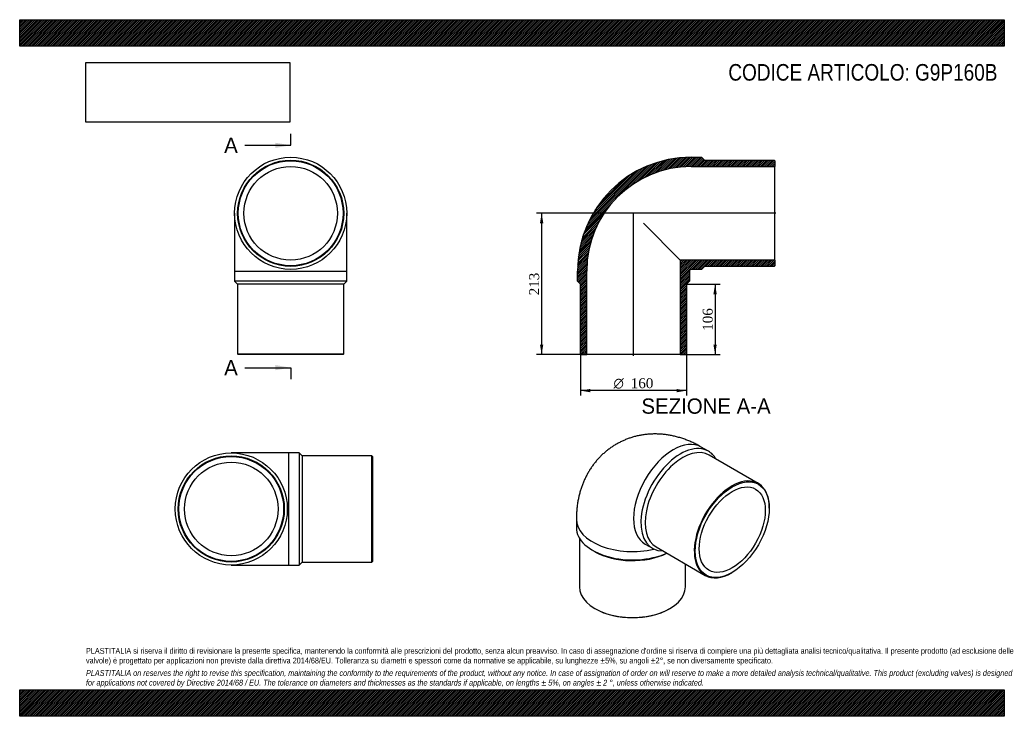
# Model space of a CAD drawing. Header units: millimetres. Extents: x 0 to 1485, y 0 to 1050.
import ezdxf
from ezdxf.enums import TextEntityAlignment as Align
from ezdxf.lldxf.tags import DXFTag

# ---------------------------------------------------------------- set-up
doc = ezdxf.new("R2010")
doc.units = ezdxf.units.MM
doc.header["$LTSCALE"] = 5
for name, color, linetype in [('Default', 7, 'Continuous'), ('DV4_Default', 7, 'Continuous'), ('G9P160B', 7, 'Continuous')]:
    doc.layers.add(name, color=color, linetype=linetype)
doc.styles.add('SEACAD_Solid_Edge_ANSI', font='seans.ttf')
doc.styles.add('SEACAD_Solid_Edge_ANSI1_Symbols', font='semeca1.ttf')
doc.styles.add('SEACAD_Times_New_Roman', font='times.ttf')
tags = doc.linetypes.add('CENTER2', pattern=[28.575, 19.05, -3.175, 3.175, -3.175]).pattern_tags.tags
tags[10:11] = [DXFTag(74, 4), DXFTag(75, 0), DXFTag(340, '0'), DXFTag(46, 0.0), DXFTag(50, 0.0), DXFTag(44, 0.0), DXFTag(45, 0.0)]
tags[8:9] = [DXFTag(74, 4), DXFTag(75, 0), DXFTag(340, '0'), DXFTag(46, 0.0), DXFTag(50, 0.0), DXFTag(44, 0.0), DXFTag(45, 0.0)]
tags[6:7] = [DXFTag(74, 4), DXFTag(75, 0), DXFTag(340, '0'), DXFTag(46, 0.0), DXFTag(50, 0.0), DXFTag(44, 0.0), DXFTag(45, 0.0)]
tags[4:5] = [DXFTag(74, 4), DXFTag(75, 0), DXFTag(340, '0'), DXFTag(46, 0.0), DXFTag(50, 0.0), DXFTag(44, 0.0), DXFTag(45, 0.0)]
doc.dimstyles.new('ANSImm', dxfattribs={"dimtxt": 15, "dimasz": 15, "dimexe": 7.5, "dimexo": 0, "dimgap": 3.75, "dimtad": 1, "dimdsep": 46, "dimtxsty": 'SEACAD_Times_New_Roman', "dimblk1": '_SE_FILLED', "dimblk2": '_SE_FILLED', "dimsah": 1, "dimcen": 7.5, "dimazin": 0, "dimtfac": 0.85, "dimtdec": 3, "dimtofl": 0, "dimtmove": 0, "dimatfit": 3, "dimfxl": 1, "dimarcsym": 0})
picture_1 = doc.add_image_def('image1.jpg', size_in_pixel=(4302, 1260))

# ---------------------------------------------------------------- blocks, each defined once
blk = doc.blocks.new('SE')
at = {"layer": 'G9P160B', "color": 7, "linetype": 'Continuous'}
for p, q in [((324.2, 758.2), (324.2, 671.2)), ((493.2, 671.2), (493.2, 758.2)), ((324.2, 671.2), (493.2, 671.2)), ((324.2, 671.2), (324.2, 655.7)), ((493.2, 655.7), (493.2, 671.2)), ((493.2, 655.7), (324.2, 655.7)), ((324.2, 655.7), (328.7, 651.2)), ((488.7, 651.2), (493.2, 655.7)), ((488.7, 651.2), (328.7, 651.2)), ((328.7, 651.2), (328.7, 546.2)), ((488.7, 546.2), (488.7, 651.2)), ((328.7, 546.2), (488.7, 546.2)), ((328.7, 546.2), (329.7, 545.2)), ((487.7, 545.2), (329.7, 545.2)), ((487.7, 545.2), (488.7, 546.2))]:
    blk.add_line(p, q, dxfattribs=at)
for radius in [84.5, 80, 79, 70.5]:
    blk.add_circle((408.7, 758.2), radius, dxfattribs=at)
blk = doc.blocks.new('SE1')
at = {"layer": 'G9P160B', "color": 7, "linetype": 'Continuous'}
for p, q in [((1038.8, 399.5), (1027.9, 405.9)), ((1114, 350.9), (1039.8, 393.8)), ((1130.6, 313.5), (1130.6, 314.3)), ((839.6, 297.2), (839.6, 284.5)), ((844.1, 268.8), (844.1, 195.1)), ((943.4, 259.5), (954.3, 253.2)), ((959.8, 255.2), (1034, 212.4)), ((864.4, 250), (867.5, 248.2)), ((1004.1, 195.1), (1004.1, 229.6)), ((1074, 216.3), (1074.7, 216.7)), ((867.5, 162.5), (868.2, 162)), ((980, 162), (980.7, 162.5))]:
    blk.add_line(p, q, dxfattribs=at)
for centre, major_axis, start_param, end_param in [((985.6, 332.7), (-42.2, -73.2), 3.141593, 6.283185), ((996.6, 326.4), (42.2, 73.2), 0, 3.469416), ((999.8, 324.5), (40, 69.3), 0, 3.141593), ((996.6, 326.4), (42.2, 73.2), 5.955362, 6.283185), ((1074, 281.7), (-40, -69.3), 2.356194, 6.283185), ((924.1, 297.2), (-84.5, 0), 6.28317, 6.283185), ((924.1, 297.2), (-84.5, 0), 0, 1.963165), ((924.1, 284.5), (84.5, 0), 3.141593, 5.37157), ((924.1, 280.8), (80, 0), 3.926991, 5.420998), ((1074, 281.7), (-40, -69.3), 0, 0.785398), ((924.1, 195.1), (-80, 0), 0, 3.141593), ((924.1, 194.3), (79, 0), 3.926991, 5.497787)]:
    blk.add_ellipse(centre, major_axis=major_axis, ratio=0.57735, start_param=start_param, end_param=end_param, dxfattribs=at)
for major_axis in [(39.5, 68.4), (35.2, 61.1)]:
    blk.add_ellipse((1074.7, 281.3), major_axis=major_axis, ratio=0.57735, dxfattribs=at)
blk.add_open_spline([(1027.9, 405.9), (1026.5, 406.6), (1023.5, 408.3), (1018.2, 411.1), (1012.2, 413.9), (1006.1, 416.4), (1000, 418.6), (993.9, 420.5), (987.8, 422.1), (981.6, 423.4), (975.6, 424.4), (969.5, 425.1), (963.5, 425.5), (957.5, 425.6), (951.6, 425.4), (945.7, 425), (939.9, 424.2), (934.2, 423.2), (928.6, 421.9), (923.1, 420.4), (917.8, 418.6), (912.5, 416.5), (907.4, 414.2), (902.4, 411.6), (897.5, 408.8), (892.8, 405.8), (888.3, 402.6), (883.9, 399.1), (879.7, 395.4), (875.7, 391.6), (871.9, 387.5), (868.3, 383.3), (864.9, 378.9), (861.6, 374.3), (858.6, 369.5), (855.8, 364.6), (853.2, 359.5), (850.8, 354.3), (848.6, 348.9), (846.7, 343.4), (845, 337.8), (843.5, 332), (842.2, 326.1), (841.2, 320), (840.4, 313.8), (839.9, 307.6), (839.6, 301.9), (839.6, 298.6), (839.6, 297.2)], degree=3, knots=[0, 0, 0, 0, 0.015836, 0.040625, 0.065337, 0.089834, 0.114079, 0.13805, 0.161732, 0.185122, 0.208222, 0.231043, 0.253599, 0.275905, 0.297981, 0.319844, 0.341515, 0.36301, 0.384348, 0.405548, 0.426624, 0.447594, 0.468474, 0.48928, 0.510026, 0.530728, 0.551397, 0.572049, 0.592699, 0.613364, 0.634062, 0.654808, 0.675623, 0.696525, 0.717533, 0.73867, 0.759955, 0.781411, 0.803059, 0.824921, 0.847015, 0.86936, 0.891969, 0.914851, 0.938008, 0.961434, 0.985116, 1, 1, 1, 1], dxfattribs=at)
blk = doc.blocks.new('SE2')
at = {"layer": 'G9P160B', "color": 7, "linetype": 'Continuous'}
for p, q in [((406.1, 397), (319.1, 397)), ((406.1, 228), (406.1, 397)), ((421.6, 397), (406.1, 397)), ((421.6, 397), (421.6, 228)), ((426.1, 392.5), (421.6, 397)), ((426.1, 392.5), (426.1, 232.5)), ((531.1, 392.5), (426.1, 392.5)), ((531.1, 232.5), (531.1, 392.5)), ((532.1, 391.5), (531.1, 392.5)), ((532.1, 391.5), (532.1, 233.5)), ((319.1, 228), (406.1, 228)), ((406.1, 228), (421.6, 228)), ((421.6, 228), (426.1, 232.5)), ((426.1, 232.5), (531.1, 232.5)), ((531.1, 232.5), (532.1, 233.5))]:
    blk.add_line(p, q, dxfattribs=at)
for radius in [84.5, 80, 79, 70.5]:
    blk.add_circle((319.1, 312.5), radius, dxfattribs=at)
blk = doc.blocks.new('SE4')
at = {"color": 7, "linetype": 'Continuous', "style": 'SEACAD_Solid_Edge_ANSI'}
blk.add_text('A', height=23, dxfattribs=at).set_placement((308.4, 872.2), align=Align.TOP_LEFT)
blk = doc.blocks.new('SE5')
at = {"color": 7, "linetype": 'Continuous', "style": 'SEACAD_Solid_Edge_ANSI'}
blk.add_text('A', height=23, dxfattribs=at).set_placement((308.4, 537), align=Align.TOP_LEFT)
blk = doc.blocks.new('SEANNOT_GROUP')
at = {"linetype": 'Continuous'}
blk.add_hatch(color=7, dxfattribs=at).paths.add_polyline_path([(385.7, 856.8), (408.7, 860.7), (385.7, 864.5)])
at = {"color": 7, "linetype": 'Continuous'}
blk.add_lwpolyline([(339.7, 860.7), (408.7, 860.7)], dxfattribs=at)
blk = doc.blocks.new('SEANNOT_GROUP1')
at = {"linetype": 'Continuous'}
blk.add_hatch(color=7, dxfattribs=at).paths.add_polyline_path([(385.7, 521.7), (408.7, 525.5), (385.7, 529.4)])
at = {"color": 7, "linetype": 'Continuous'}
blk.add_lwpolyline([(339.7, 525.5), (408.7, 525.5)], dxfattribs=at)
blk = doc.blocks.new('SE3')
at = {"layer": 'Default', "color": 7, "linetype": 'CENTER2'}
for p, q in [((408.7, 860.7), (408.7, 877.9)), ((408.7, 525.5), (408.7, 508.3))]:
    blk.add_line(p, q, dxfattribs=at)
at = {"layer": 'Default', "color": 7, "linetype": 'CENTER2', "const_width": 0.0001}
blk.add_lwpolyline([(408.7, 860.7), (408.7, 525.5)], dxfattribs=at)
at = {"layer": 'Default'}
for name in ['SE4', 'SEANNOT_GROUP', 'SE5', 'SEANNOT_GROUP1']:
    blk.add_blockref(name, (0, 0), dxfattribs=at)
blk = doc.blocks.new('SE6')
at = {"layer": 'G9P160B', "linetype": 'Continuous'}
h = blk.add_hatch(dxfattribs=at)
h.set_pattern_fill('LINE', scale=0.629921, angle=45, style=0)
edge = h.paths.add_edge_path()
edge.add_line((1137.7, 838.2), (1032.7, 838.2))
edge.add_line((1032.7, 838.2), (1028.2, 842.7))
edge.add_line((1028.2, 842.7), (1012.7, 842.7))
edge.add_arc((1012.7, 671.2), 171.5, 90, 180)
edge.add_line((841.2, 671.2), (841.2, 655.7))
edge.add_line((841.2, 655.7), (845.7, 651.2))
edge.add_line((845.7, 651.2), (845.7, 546.2))
edge.add_line((845.7, 546.2), (846.7, 545.2))
edge.add_line((846.7, 545.2), (855.2, 545.2))
edge.add_line((855.2, 545.2), (855.2, 671.2))
edge.add_arc((1012.7, 671.2), 157.5, 90, 180, ccw=False)
edge.add_line((1012.7, 828.7), (1138.7, 828.7))
edge.add_line((1138.7, 828.7), (1138.7, 837.2))
edge.add_line((1138.7, 837.2), (1137.7, 838.2))
h = blk.add_hatch(dxfattribs=at)
h.set_pattern_fill('LINE', scale=0.629921, angle=45, style=0)
edge = h.paths.add_edge_path()
edge.add_line((1138.7, 679.2), (1138.7, 687.7))
edge.add_line((1138.7, 687.7), (996.2, 687.7))
edge.add_line((996.2, 687.7), (996.2, 545.2))
edge.add_line((996.2, 545.2), (1004.7, 545.2))
edge.add_line((1004.7, 545.2), (1005.7, 546.2))
edge.add_line((1005.7, 546.2), (1005.7, 651.2))
edge.add_line((1005.7, 651.2), (1010.2, 655.7))
edge.add_line((1010.2, 655.7), (1010.2, 671.2))
edge.add_arc((1012.7, 671.2), 2.5, 90, 180, ccw=False)
edge.add_line((1012.7, 673.7), (1028.2, 673.7))
edge.add_line((1028.2, 673.7), (1032.7, 678.2))
edge.add_line((1032.7, 678.2), (1137.7, 678.2))
edge.add_line((1137.7, 678.2), (1138.7, 679.2))
at = {"layer": 'DV4_Default', "color": 7, "linetype": 'CENTER2'}
for p, q in [((1140.5, 758.2), (925.2, 758.2)), ((925.7, 543.4), (925.7, 758.7))]:
    blk.add_line(p, q, dxfattribs=at)
at = {"layer": 'G9P160B', "color": 7, "linetype": 'Continuous'}
for p, q in [((1012.7, 842.7), (1028.2, 842.7)), ((1028.2, 842.7), (1032.7, 838.2)), ((1032.7, 838.2), (1137.7, 838.2)), ((1137.7, 838.2), (1138.7, 837.2)), ((1138.7, 837.2), (1138.7, 828.7)), ((1012.7, 828.7), (1138.7, 828.7)), ((1138.7, 687.7), (1138.7, 828.7)), ((940.7, 743.2), (996.2, 687.7)), ((1138.7, 687.7), (996.2, 687.7)), ((996.2, 687.7), (996.2, 545.2)), ((1138.7, 687.7), (1138.7, 679.2)), ((841.2, 655.7), (841.2, 671.2)), ((855.2, 545.2), (855.2, 671.2)), ((1010.2, 671.2), (1010.2, 655.7)), ((1028.2, 673.7), (1012.7, 673.7)), ((1032.7, 678.2), (1028.2, 673.7)), ((1137.7, 678.2), (1032.7, 678.2)), ((1138.7, 679.2), (1137.7, 678.2)), ((845.7, 651.2), (841.2, 655.7)), ((1010.2, 655.7), (1005.7, 651.2)), ((845.7, 546.2), (845.7, 651.2)), ((1005.7, 651.2), (1005.7, 546.2)), ((846.7, 545.2), (845.7, 546.2)), ((846.7, 545.2), (855.2, 545.2)), ((996.2, 545.2), (855.2, 545.2)), ((996.2, 545.2), (1004.7, 545.2)), ((1005.7, 546.2), (1004.7, 545.2))]:
    blk.add_line(p, q, dxfattribs=at)
for radius in [171.5, 157.5, 2.5]:
    blk.add_arc((1012.7, 671.2), radius, 90, 180, dxfattribs=at)
blk = doc.blocks.new('GDimGGroup')
at = {"layer": 'Default', "linetype": 'Continuous'}
for points in [[(860.7, 488.4), (860.7, 493.4), (845.7, 490.9)], [(990.7, 488.4), (1005.7, 490.9), (990.7, 493.4)]]:
    blk.add_hatch(color=7, dxfattribs=at).paths.add_polyline_path(points)
at = {"layer": 'Default', "color": 7, "linetype": 'Continuous'}
for p, q in [((845.7, 546.2), (845.7, 483.4)), ((1005.7, 546.2), (1005.7, 483.4)), ((1005.7, 490.9), (845.7, 490.9))]:
    blk.add_line(p, q, dxfattribs=at)
for s, style, p in [('O', 'SEACAD_Solid_Edge_ANSI1_Symbols', (895.6, 509.6)), ('160', 'SEACAD_Times_New_Roman', (921.7, 509.6))]:
    blk.add_text(s, height=15, dxfattribs=dict(at, style=style)).set_placement(p, align=Align.TOP_LEFT)
blk = doc.blocks.new('DMBLK249')
at = {"layer": 'Default', "linetype": 'Continuous'}
for points in [[(1051.3, 636.2), (1048.8, 651.2), (1046.3, 636.2)], [(1051.3, 560.2), (1046.3, 560.2), (1048.8, 545.2)]]:
    blk.add_hatch(color=7, dxfattribs=at).paths.add_polyline_path(points)
at = {"layer": 'Default', "color": 7, "linetype": 'Continuous'}
for p, q in [((1005.7, 651.2), (1056.3, 651.2)), ((1048.8, 651.2), (1048.8, 545.2)), ((996.2, 545.2), (1056.3, 545.2))]:
    blk.add_line(p, q, dxfattribs=at)
at = {"layer": 'Default', "color": 7, "linetype": 'Continuous', "style": 'SEACAD_Times_New_Roman'}
blk.add_text('106', height=15, rotation=90, dxfattribs=at).set_placement((1030.1, 581.1), align=Align.TOP_LEFT)
blk = doc.blocks.new('_SE_FILLED')
at = {"color": 0}
blk.add_line((0, 0), (-1, 0), dxfattribs=at)
blk.add_solid([(0, 0), (-1, -0.1665), (-1, 0.1665), (0, 0)], dxfattribs=at)
blk = doc.blocks.new('DMBLK250')
at = {"layer": 'Default', "linetype": 'Continuous'}
for points in [[(784.7, 743.2), (789.7, 743.2), (787.2, 758.2)], [(784.7, 560.2), (787.2, 545.2), (789.7, 560.2)]]:
    blk.add_hatch(color=7, dxfattribs=at).paths.add_polyline_path(points)
at = {"layer": 'Default', "color": 7, "linetype": 'Continuous'}
for p, q in [((925.7, 758.2), (779.7, 758.2)), ((787.2, 758.2), (787.2, 545.2)), ((855.2, 545.2), (779.7, 545.2))]:
    blk.add_line(p, q, dxfattribs=at)
at = {"layer": 'Default', "color": 7, "linetype": 'Continuous', "style": 'SEACAD_Times_New_Roman'}
blk.add_text('213', height=15, rotation=90, dxfattribs=at).set_placement((768.4, 634.6), align=Align.TOP_LEFT)

msp = doc.modelspace()

# ---------------------------------------------------------------- hatches: boundary and pattern name
at = {"layer": 'Default', "linetype": 'Continuous'}
h = msp.add_hatch(dxfattribs=at)
h.set_pattern_fill('LINE', scale=0.629921, angle=45, style=0)
h.paths.add_polyline_path([(1485, 1010), (1485, 1050), (0, 1050), (0, 1010)])
for points in [[(1485, 1010), (1485, 1050), (0, 1050), (0, 1010)], [(1485, 0), (1485, 40), (0, 40), (0, 0)]]:
    msp.add_hatch(color=7, dxfattribs=at).paths.add_polyline_path(points)
h = msp.add_hatch(dxfattribs=at)
h.set_pattern_fill('LINE', scale=0.629921, angle=45, style=0)
h.paths.add_polyline_path([(1485, 0), (1485, 40), (0, 40), (0, 0)])

# ---------------------------------------------------------------- linework, layer by layer
at = {"layer": 'Default', "color": 7, "linetype": 'Continuous'}
for p, q in [((0, 1050), (1485, 1050)), ((0, 1010), (0, 1050)), ((1485, 1050), (1485, 1010)), ((1485, 1010), (0, 1010)), ((0, 40), (1485, 40)), ((0, 0), (0, 40)), ((1485, 40), (1485, 0)), ((1485, 0), (0, 0))]:
    msp.add_line(p, q, dxfattribs=at)

# ---------------------------------------------------------------- block references
at = {"layer": 'Default'}
for name in ['SE3', 'SE', 'SE6', 'GDimGGroup', 'SE1', 'SE2']:
    msp.add_blockref(name, (0, 0), dxfattribs=at)

# ---------------------------------------------------------------- texts
at = {"layer": 'Default', "color": 7, "linetype": 'Continuous', "style": 'SEACAD_Solid_Edge_ANSI'}
msp.add_text('SEZIONE A-A', height=23, dxfattribs=at).set_placement((937.779, 479.091), align=Align.TOP_LEFT)
at = {"layer": 'Default', "attachment_point": 1}
for s, insert, char_height, width in [('{\\fArial Narrow|b0||i0||c0|p34;\\C7;\\H25.;\\W1.;CODICE ARTICOLO: G9P160B}', (1068.8, 983.154), 25, 410.83825), ("{\\fArial Narrow|b0||i0||c0|p34;\\C7;\\H8.75;\\W1.;PLASTITALIA si riserva il diritto di revisionare la presente specifica, mantenendo la conformità alle prescrizioni del prodotto, senza alcun preavviso. In caso di assegnazione d'ordine si riserva di compiere una più dettagliata analisi tecnico/qualitativa. Il presente prodotto (ad esclusione delle \\P}{\\fArial Narrow|b0||i0||c0|p34;\\C7;\\H8.75;\\W1.;valvole) è progettato per applicazioni non previste dalla direttiva 2014/68/EU. Tolleranza su diametri e spessori come da normative se applicabile, su lunghezze ±5%, su angoli ±2°, se non diversamente specificato.\\P}{\\fArial Narrow|b0||i0||c0|p34;\\C7;\\H2.5;\\W1.;   \\P}{\\fArial Narrow|b0||i1||c0|p34;\\C7;\\H8.75;\\W1.;PLASTITALIA on reserves the right to revise this specification, maintaining the conformity to the requirements of the product, without any notice. In case of assignation of order on will reserve to make a more detailed analysis technical/qualitative. This product (excluding valves) is designed \\P}{\\fArial Narrow|b0||i1||c0|p34;\\C7;\\H8.75;\\W1.;for applications not covered by Directive 2014/68 / EU. The tolerance on diameters and thicknesses as the standards if applicable, on lengths ± 5%, on angles ± 2 °, unless otherwise indicated.\\P}", (100, 103.012), 8.75, 1285)]:
    msp.add_mtext(s, dxfattribs=dict(at, insert=insert, char_height=char_height, width=width))

# ---------------------------------------------------------------- dimensions: what is measured, and where the dimension line sits
at = {"layer": 'Default', "color": 7, "linetype": 'Continuous'}
for base, p1, p2, picture, middle in [((762.145, 575.974), (925.734, 758.163), (855.234, 545.163), 'DMBLK250', (787.198, 651.663)), ((1048.805, 545.163), (1005.734, 651.163), (996.234, 545.163), 'DMBLK249', (1048.805, 598.163))]:
    dim = msp.add_linear_dim(base=base, p1=p1, p2=p2, angle=90, text='\\A1;<>', dimstyle='ANSImm', dxfattribs=at)
    dim.commit()
    dim.dimension.update_dxf_attribs({"geometry": picture, "text_midpoint": middle, "dimtype": 160})

# ---------------------------------------------------------------- pictures from other files: only their frames are drawn
image = msp.add_image(picture_1, insert=(100, 895.516), size_in_units=(307.286, 90))
image.dxf.flags = 7

doc.saveas('drawing.dxf')
